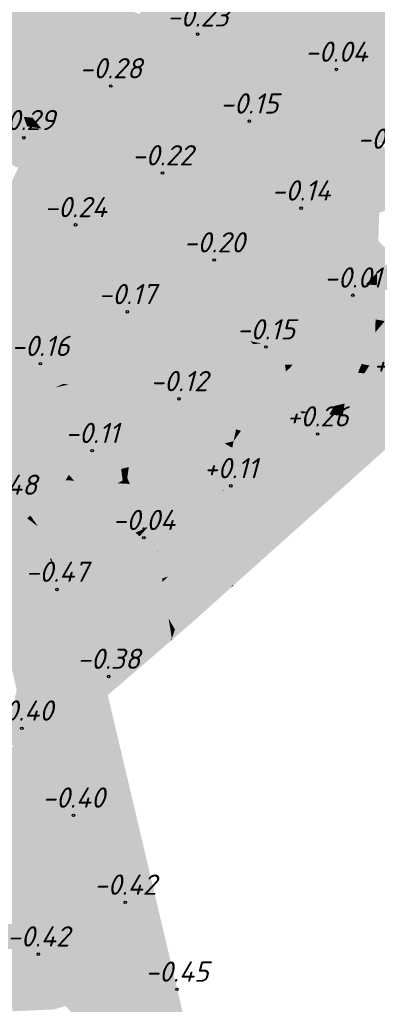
# Model space of a CAD drawing. Header units: metres. Extents: x 30306 to 66711, y 390887 to 402752.
# Tile 22 of 80: x 66219 to 66237, y 402567 to 402616. Entities that reach past the tile are written whole.
import ezdxf

# ---------------------------------------------------------------- set-up
doc = ezdxf.new("R2010")
doc.units = ezdxf.units.M
for name, color, linetype in [('GM-C3D-SURFACE-LABELS', 1, 'Continuous'), ('GM-C3D-SURFACE-TIN', 7, 'Continuous'), ('GM-C3D-SURFACE-TIN LABEL', 7, 'Continuous')]:
    doc.layers.add(name, color=color, linetype=linetype)
doc.styles.get("Standard").update_dxf_attribs({"font": 'isocpeur.ttf'})

msp = doc.modelspace()

# ---------------------------------------------------------------- linework, layer by layer
at = {"layer": 'GM-C3D-SURFACE-TIN', "color": 40, "linetype": 'Continuous', "lineweight": -3}
for points in [[(66225, 402615.83), (66233.315, 402610.043), (66230, 402623.655)], [(66230, 402623.655), (66233.315, 402610.043), (66235.994, 402610.588)], [(66230, 402623.655), (66235.994, 402610.588), (66235.57, 402620.027)], [(66219.278, 402610.753), (66219.97, 402617.66), (66217.205, 402616.637)], [(66219.715, 402610.71), (66219.97, 402617.66), (66219.278, 402610.753)], [(66220.537, 402610.629), (66219.97, 402617.66), (66219.715, 402610.71)], [(66225, 402615.83), (66219.97, 402617.66), (66220.537, 402610.629)], [(66219.278, 402610.753), (66217.205, 402616.637), (66216.614, 402611.016)], [(66225, 402615.83), (66220.537, 402610.629), (66228.092, 402609.883)], [(66225, 402615.83), (66228.092, 402609.883), (66233.315, 402610.043)], [(66219.278, 402610.753), (66216.614, 402611.016), (66217.573, 402610.581)], [(66219.442, 402610.287), (66219.278, 402610.753), (66217.573, 402610.581)], [(66219.442, 402610.287), (66219.715, 402610.71), (66219.278, 402610.753)], [(66219.675, 402609.625), (66219.442, 402610.287), (66217.573, 402610.581)], [(66219.675, 402609.625), (66217.573, 402610.581), (66217.987, 402608.709)], [(66219.698, 402610.247), (66219.715, 402610.71), (66219.442, 402610.287)], [(66219.675, 402609.625), (66219.698, 402610.247), (66219.442, 402610.287)], [(66219.675, 402609.625), (66220.149, 402610.176), (66219.698, 402610.247)], [(66220.149, 402610.176), (66219.715, 402610.71), (66219.698, 402610.247)], [(66220.149, 402610.176), (66220.537, 402610.629), (66219.715, 402610.71)], [(66220.149, 402610.176), (66223.011, 402609.727), (66220.537, 402610.629)], [(66220.537, 402610.629), (66223.011, 402609.727), (66228.092, 402609.883)], [(66233.315, 402610.043), (66236.726, 402609.496), (66235.994, 402610.588)], [(66219.675, 402609.625), (66223.011, 402609.727), (66220.149, 402610.176)], [(66223.011, 402609.727), (66232.84, 402608.184), (66228.092, 402609.883)], [(66228.092, 402609.883), (66233.147, 402609.383), (66233.315, 402610.043)], [(66228.092, 402609.883), (66232.84, 402608.184), (66233.147, 402609.383)], [(66233.967, 402609.302), (66233.315, 402610.043), (66233.147, 402609.383)], [(66233.315, 402610.043), (66236.764, 402609.472), (66236.726, 402609.496)], [(66233.967, 402609.302), (66236.764, 402609.472), (66233.315, 402610.043)], [(66219.675, 402609.625), (66217.987, 402608.709), (66219.179, 402608.59)], [(66219.675, 402609.625), (66219.179, 402608.59), (66220.996, 402608.408)], [(66219.675, 402609.625), (66220.996, 402608.408), (66223.011, 402609.727)], [(66220.996, 402608.408), (66232.602, 402607.248), (66223.011, 402609.727)], [(66223.011, 402609.727), (66232.602, 402607.248), (66232.84, 402608.184)], [(66233.967, 402609.302), (66233.147, 402609.383), (66232.84, 402608.184)], [(66235.291, 402607.799), (66233.967, 402609.302), (66232.84, 402608.184)], [(66233.967, 402609.302), (66237.563, 402608.947), (66236.764, 402609.472)], [(66235.291, 402607.799), (66239.842, 402607.085), (66233.967, 402609.302)], [(66233.967, 402609.302), (66239.842, 402607.085), (66240.203, 402607.213)], [(66233.967, 402609.302), (66240.203, 402607.213), (66237.563, 402608.947)], [(66219.179, 402608.59), (66217.987, 402608.709), (66219.009, 402608.237)], [(66220.996, 402608.408), (66219.179, 402608.59), (66219.009, 402608.237)], [(66220.996, 402608.408), (66219.009, 402608.237), (66221.655, 402607.801)], [(66220.996, 402608.408), (66232.295, 402606.048), (66232.602, 402607.248)], [(66220.996, 402608.408), (66221.655, 402607.801), (66232.295, 402606.048)], [(66221.655, 402607.801), (66219.009, 402608.237), (66218.186, 402606.521)], [(66235.291, 402607.799), (66232.84, 402608.184), (66232.602, 402607.248)], [(66221.655, 402607.801), (66218.186, 402606.521), (66223.646, 402605.966)], [(66221.655, 402607.801), (66232.057, 402605.112), (66232.295, 402606.048)], [(66221.655, 402607.801), (66223.646, 402605.966), (66232.057, 402605.112)], [(66236.083, 402606.899), (66235.291, 402607.799), (66232.602, 402607.248)], [(66235.291, 402607.799), (66238.611, 402606.647), (66239.842, 402607.085)], [(66236.083, 402606.899), (66238.611, 402606.647), (66235.291, 402607.799)], [(66236.083, 402606.899), (66232.602, 402607.248), (66232.295, 402606.048)], [(66236.255, 402605.395), (66236.083, 402606.899), (66232.295, 402606.048)], [(66236.856, 402606.022), (66238.611, 402606.647), (66236.083, 402606.899)], [(66236.856, 402606.022), (66236.083, 402606.899), (66236.255, 402605.395)], [(66223.646, 402605.966), (66218.186, 402606.521), (66218.079, 402606.299)], [(66224.503, 402605.177), (66218.079, 402606.299), (66217.196, 402604.459)], [(66223.646, 402605.966), (66218.079, 402606.299), (66224.503, 402605.177)], [(66223.646, 402605.966), (66224.503, 402605.177), (66232.057, 402605.112)], [(66235.635, 402604.749), (66232.295, 402606.048), (66232.057, 402605.112)], [(66236.255, 402605.395), (66232.295, 402606.048), (66235.635, 402604.749)], [(66236.856, 402606.022), (66236.255, 402605.395), (66236.831, 402605.3)], [(66236.255, 402605.395), (66235.635, 402604.749), (66236.808, 402604.63)], [(66236.255, 402605.395), (66236.808, 402604.63), (66236.831, 402605.3)], [(66224.503, 402605.177), (66217.196, 402604.459), (66226.306, 402603.516)], [(66224.503, 402605.177), (66231.75, 402603.912), (66232.057, 402605.112)], [(66224.503, 402605.177), (66226.306, 402603.516), (66231.75, 402603.912)], [(66234.391, 402603.451), (66232.057, 402605.112), (66231.75, 402603.912)], [(66235.635, 402604.749), (66232.057, 402605.112), (66234.391, 402603.451)], [(66226.306, 402603.516), (66217.196, 402604.459), (66217.17, 402604.403)], [(66235.635, 402604.749), (66234.391, 402603.451), (66236.733, 402603.042)], [(66235.635, 402604.749), (66236.744, 402603.053), (66236.754, 402603.064)], [(66235.635, 402604.749), (66236.754, 402603.064), (66236.808, 402604.63)], [(66235.635, 402604.749), (66236.733, 402603.042), (66236.744, 402603.053)], [(66236.808, 402604.63), (66236.754, 402603.064), (66237.984, 402603.489)], [(66226.306, 402603.516), (66217.17, 402604.403), (66227.427, 402602.483)], [(66227.427, 402602.483), (66217.17, 402604.403), (66218.055, 402602.212)], [(66226.306, 402603.516), (66231.512, 402602.978), (66231.75, 402603.912)], [(66226.306, 402603.516), (66227.427, 402602.483), (66231.512, 402602.978)], [(66233.718, 402602.749), (66231.75, 402603.912), (66231.512, 402602.978)], [(66233.718, 402602.749), (66234.391, 402603.451), (66231.75, 402603.912)], [(66233.718, 402602.749), (66236.323, 402602.615), (66234.391, 402603.451)], [(66234.391, 402603.451), (66236.323, 402602.615), (66236.733, 402603.042)], [(66227.427, 402602.483), (66231.205, 402601.776), (66231.512, 402602.978)], [(66232.545, 402601.526), (66231.512, 402602.978), (66231.205, 402601.776)], [(66232.545, 402601.526), (66233.718, 402602.749), (66231.512, 402602.978)], [(66227.427, 402602.483), (66218.055, 402602.212), (66228.979, 402601.054)], [(66227.427, 402602.483), (66228.979, 402601.054), (66231.205, 402601.776)], [(66232.545, 402601.526), (66235.378, 402601.628), (66233.718, 402602.749)], [(66233.718, 402602.749), (66236.206, 402602.492), (66236.323, 402602.615)], [(66233.718, 402602.749), (66235.378, 402601.628), (66236.206, 402602.492)], [(66228.979, 402601.054), (66218.055, 402602.212), (66230.47, 402599.68)], [(66230.47, 402599.68), (66218.055, 402602.212), (66218.718, 402601.241)], [(66228.979, 402601.054), (66230.967, 402600.843), (66231.205, 402601.776)], [(66231.805, 402600.754), (66231.205, 402601.776), (66230.967, 402600.843)], [(66232.545, 402601.526), (66231.205, 402601.776), (66231.805, 402600.754)], [(66232.545, 402601.526), (66231.805, 402600.754), (66234.288, 402600.491)], [(66232.545, 402601.526), (66234.863, 402601.092), (66235.378, 402601.628)], [(66232.545, 402601.526), (66234.649, 402600.868), (66234.863, 402601.092)], [(66232.545, 402601.526), (66234.288, 402600.491), (66234.649, 402600.868)], [(66217.185, 402598.885), (66219.641, 402599.89), (66218.718, 402601.241)], [(66230.632, 402599.531), (66218.718, 402601.241), (66228.058, 402598.969)], [(66230.47, 402599.68), (66218.718, 402601.241), (66230.632, 402599.531)], [(66228.058, 402598.969), (66218.718, 402601.241), (66219.641, 402599.89)], [(66228.979, 402601.054), (66230.47, 402599.68), (66230.967, 402600.843)], [(66230.47, 402599.68), (66230.66, 402599.641), (66230.967, 402600.843)], [(66230.725, 402599.628), (66230.967, 402600.843), (66230.66, 402599.641)], [(66231.805, 402600.754), (66230.967, 402600.843), (66230.725, 402599.628)], [(66231.805, 402600.754), (66230.725, 402599.628), (66231.02, 402599.568)], [(66231.805, 402600.754), (66231.02, 402599.568), (66233.642, 402599.818)], [(66231.805, 402600.754), (66233.642, 402599.818), (66234.229, 402600.43)], [(66231.805, 402600.754), (66234.229, 402600.43), (66234.288, 402600.491)], [(66217.91, 402597.382), (66219.641, 402599.89), (66217.185, 402598.885)], [(66217.91, 402597.382), (66220.839, 402597.393), (66219.641, 402599.89)], [(66228.058, 402598.969), (66219.641, 402599.89), (66225.828, 402598.482)], [(66225.828, 402598.482), (66219.641, 402599.89), (66221.498, 402597.537)], [(66221.498, 402597.537), (66219.641, 402599.89), (66221.226, 402597.568)], [(66220.839, 402597.393), (66221.226, 402597.568), (66219.641, 402599.89)], [(66230.47, 402599.68), (66230.632, 402599.531), (66230.66, 402599.641)], [(66230.632, 402599.531), (66230.725, 402599.628), (66230.66, 402599.641)], [(66230.632, 402599.531), (66231.02, 402599.568), (66230.725, 402599.628)], [(66230.632, 402599.531), (66232.193, 402598.516), (66231.02, 402599.568)], [(66231.02, 402599.568), (66233.087, 402599.146), (66233.642, 402599.818)], [(66231.02, 402599.568), (66232.193, 402598.516), (66232.571, 402598.52)], [(66231.02, 402599.568), (66232.571, 402598.52), (66233.087, 402599.146)], [(66230.632, 402599.531), (66228.058, 402598.969), (66229.661, 402598.793)], [(66230.632, 402599.531), (66229.661, 402598.793), (66230.464, 402598.706)], [(66230.632, 402599.531), (66230.464, 402598.706), (66231.273, 402598.617)], [(66230.632, 402599.531), (66231.273, 402598.617), (66232.193, 402598.516)], [(66228.058, 402598.969), (66225.828, 402598.482), (66228.463, 402597.883)], [(66228.058, 402598.969), (66228.463, 402597.883), (66229.661, 402598.793)], [(66229.661, 402598.793), (66228.463, 402597.883), (66230.214, 402597.484)], [(66229.661, 402598.793), (66230.214, 402597.484), (66230.464, 402598.706)], [(66230.464, 402598.706), (66230.214, 402597.484), (66231.273, 402598.617)], [(66230.214, 402597.484), (66231.833, 402597.817), (66231.273, 402598.617)], [(66231.273, 402598.617), (66231.833, 402597.817), (66232.242, 402598.184)], [(66231.273, 402598.617), (66232.242, 402598.184), (66232.193, 402598.516)], [(66225.828, 402598.482), (66221.498, 402597.537), (66227.155, 402596.89)], [(66225.828, 402598.482), (66227.155, 402596.89), (66228.463, 402597.883)], [(66232.193, 402598.516), (66232.536, 402598.479), (66232.571, 402598.52)], [(66232.193, 402598.516), (66232.437, 402598.358), (66232.536, 402598.479)], [(66232.193, 402598.516), (66232.411, 402598.335), (66232.437, 402598.358)], [(66232.193, 402598.516), (66232.242, 402598.184), (66232.411, 402598.335)], [(66228.463, 402597.883), (66227.155, 402596.89), (66230.026, 402596.561)], [(66228.463, 402597.883), (66230.026, 402596.561), (66230.214, 402597.484)], [(66230.214, 402597.484), (66231.405, 402597.213), (66231.833, 402597.817)], [(66218.184, 402596.814), (66220.839, 402597.393), (66217.91, 402597.382)], [(66218.184, 402596.814), (66218.577, 402596.373), (66220.839, 402597.393)], [(66218.577, 402596.373), (66219.668, 402595.148), (66220.839, 402597.393)], [(66219.668, 402595.148), (66221.159, 402597.463), (66220.839, 402597.393)], [(66219.668, 402595.148), (66222.812, 402595.246), (66221.159, 402597.463)], [(66220.839, 402597.393), (66221.159, 402597.463), (66221.226, 402597.568)], [(66221.159, 402597.463), (66221.28, 402597.489), (66221.226, 402597.568)], [(66221.159, 402597.463), (66222.812, 402595.246), (66221.28, 402597.489)], [(66221.498, 402597.537), (66221.226, 402597.568), (66221.414, 402597.519)], [(66221.414, 402597.519), (66221.226, 402597.568), (66221.28, 402597.489)], [(66221.414, 402597.519), (66221.28, 402597.489), (66222.812, 402595.246)], [(66221.498, 402597.537), (66221.414, 402597.519), (66226.294, 402596.235)], [(66221.414, 402597.519), (66222.812, 402595.246), (66226.294, 402596.235)], [(66221.498, 402597.537), (66226.294, 402596.235), (66227.155, 402596.89)], [(66230.214, 402597.484), (66230.026, 402596.561), (66231.074, 402596.746)], [(66230.214, 402597.484), (66231.074, 402596.746), (66231.405, 402597.213)], [(66227.155, 402596.89), (66226.294, 402596.235), (66229.773, 402595.32)], [(66227.155, 402596.89), (66229.773, 402595.32), (66230.026, 402596.561)], [(66230.026, 402596.561), (66230.875, 402596.464), (66231.074, 402596.746)], [(66216.974, 402595.649), (66219.668, 402595.148), (66218.577, 402596.373)], [(66226.294, 402596.235), (66222.812, 402595.246), (66224.69, 402595.017)], [(66226.294, 402596.235), (66224.69, 402595.017), (66228.759, 402594.52)], [(66226.294, 402596.235), (66228.759, 402594.52), (66229.205, 402594.63)], [(66226.294, 402596.235), (66229.205, 402594.63), (66229.654, 402594.74)], [(66226.294, 402596.235), (66229.654, 402594.74), (66229.773, 402595.32)], [(66230.026, 402596.561), (66229.773, 402595.32), (66230.019, 402595.255)], [(66230.026, 402596.561), (66230.019, 402595.255), (66230.554, 402596.011)], [(66230.026, 402596.561), (66230.554, 402596.011), (66230.875, 402596.464)], [(66216.974, 402595.649), (66217.035, 402595.432), (66219.668, 402595.148)], [(66217.32, 402594.423), (66219.668, 402595.148), (66217.035, 402595.432)], [(66219.668, 402595.148), (66220.57, 402594.135), (66222.812, 402595.246)], [(66220.57, 402594.135), (66221.51, 402593.08), (66222.812, 402595.246)], [(66221.51, 402593.08), (66223.556, 402594.156), (66222.812, 402595.246)], [(66222.812, 402595.246), (66223.556, 402594.156), (66224.69, 402595.017)], [(66229.773, 402595.32), (66229.654, 402594.74), (66229.958, 402595.169)], [(66229.773, 402595.32), (66229.958, 402595.169), (66230.019, 402595.255)], [(66217.32, 402594.423), (66218.288, 402593.005), (66219.668, 402595.148)], [(66218.288, 402593.005), (66220.57, 402594.135), (66219.668, 402595.148)], [(66224.69, 402595.017), (66223.556, 402594.156), (66224.094, 402593.369)], [(66224.69, 402595.017), (66224.094, 402593.369), (66224.473, 402593.462)], [(66224.69, 402595.017), (66224.473, 402593.462), (66227.046, 402594.097)], [(66224.69, 402595.017), (66227.046, 402594.097), (66228.759, 402594.52)], [(66218.288, 402593.005), (66218.346, 402592.919), (66220.57, 402594.135)], [(66218.346, 402592.919), (66221.347, 402592.809), (66220.57, 402594.135)], [(66220.57, 402594.135), (66221.347, 402592.809), (66221.51, 402593.08)], [(66221.51, 402593.08), (66221.764, 402592.794), (66223.556, 402594.156)], [(66221.764, 402592.794), (66223.917, 402592.664), (66223.556, 402594.156)], [(66223.556, 402594.156), (66223.917, 402592.664), (66224.169, 402592.8)], [(66223.556, 402594.156), (66224.169, 402592.8), (66224.094, 402593.369)], [(66219.448, 402590.935), (66218.174, 402592.926), (66215.144, 402590.81)], [(66219.448, 402590.935), (66218.336, 402592.92), (66218.174, 402592.926)], [(66219.448, 402590.935), (66218.346, 402592.919), (66218.336, 402592.92)], [(66218.346, 402592.919), (66220.941, 402592.134), (66221.347, 402592.809)], [(66219.612, 402591.066), (66220.941, 402592.134), (66218.346, 402592.919)], [(66219.448, 402590.935), (66219.612, 402591.066), (66218.346, 402592.919)], [(66220.941, 402592.134), (66221.764, 402592.794), (66221.347, 402592.809)], [(66220.941, 402592.134), (66222.698, 402592.004), (66221.764, 402592.794)], [(66221.347, 402592.809), (66221.764, 402592.794), (66221.51, 402593.08)], [(66221.764, 402592.794), (66222.698, 402592.004), (66223.917, 402592.664)], [(66223.917, 402592.664), (66224.161, 402592.649), (66224.169, 402592.8)], [(66222.698, 402592.004), (66224.474, 402590.5), (66223.917, 402592.664)], [(66224.474, 402590.5), (66224.161, 402592.649), (66223.917, 402592.664)], [(66224.474, 402590.5), (66224.507, 402591.983), (66224.161, 402592.649)], [(66219.977, 402590.531), (66220.941, 402592.134), (66219.612, 402591.066)], [(66219.977, 402590.531), (66222.698, 402592.004), (66220.941, 402592.134)], [(66219.977, 402590.531), (66224.474, 402590.5), (66222.698, 402592.004)], [(66224.474, 402590.5), (66225.28, 402590.494), (66224.507, 402591.983)], [(66216.632, 402588.674), (66219.448, 402590.935), (66215.144, 402590.81)], [(66220.564, 402588.943), (66219.448, 402590.935), (66216.632, 402588.674)], [(66219.977, 402590.531), (66219.612, 402591.066), (66219.448, 402590.935)], [(66220.564, 402588.943), (66219.977, 402590.531), (66219.448, 402590.935)], [(66219.977, 402590.531), (66222.193, 402589.055), (66224.474, 402590.5)], [(66219.977, 402590.531), (66220.634, 402588.948), (66222.193, 402589.055)], [(66219.977, 402590.531), (66220.564, 402588.943), (66220.634, 402588.948)], [(66222.193, 402589.055), (66224.802, 402590.222), (66224.474, 402590.5)], [(66224.474, 402590.5), (66224.802, 402590.222), (66225.304, 402590.448)], [(66224.474, 402590.5), (66225.304, 402590.448), (66225.28, 402590.494)], [(66224.802, 402590.222), (66225.327, 402590.404), (66225.304, 402590.448)], [(66224.802, 402590.222), (66225.007, 402590.048), (66225.327, 402590.404)], [(66225.007, 402590.048), (66225.888, 402589.323), (66225.327, 402590.404)], [(66222.193, 402589.055), (66224.242, 402589.195), (66224.802, 402590.222)], [(66224.242, 402589.195), (66225.007, 402590.048), (66224.802, 402590.222)], [(66224.242, 402589.195), (66225.883, 402589.307), (66225.007, 402590.048)], [(66225.007, 402590.048), (66225.883, 402589.307), (66225.892, 402589.316)], [(66225.007, 402590.048), (66225.892, 402589.316), (66225.888, 402589.323)], [(66220.564, 402588.943), (66216.632, 402588.674), (66217.351, 402586.895)], [(66220.564, 402588.943), (66217.351, 402586.895), (66220.841, 402588.449)], [(66220.564, 402588.943), (66220.841, 402588.449), (66220.634, 402588.948)], [(66220.634, 402588.948), (66220.841, 402588.449), (66222.193, 402589.055)], [(66220.841, 402588.449), (66221.705, 402586.368), (66222.193, 402589.055)], [(66221.705, 402586.368), (66222.441, 402586.632), (66224.242, 402589.195)], [(66221.705, 402586.368), (66224.242, 402589.195), (66222.193, 402589.055)], [(66222.441, 402586.632), (66225.71, 402587.809), (66225.883, 402589.307)], [(66222.441, 402586.632), (66225.883, 402589.307), (66224.242, 402589.195)], [(66225.71, 402587.809), (66225.9, 402589.267), (66225.883, 402589.307)], [(66225.71, 402587.809), (66226.116, 402587.955), (66225.9, 402589.267)], [(66225.883, 402589.307), (66225.9, 402589.267), (66225.892, 402589.316)], [(66220.841, 402588.449), (66217.351, 402586.895), (66217.507, 402586.51)], [(66220.841, 402588.449), (66217.507, 402586.51), (66221.705, 402586.368)], [(66225.654, 402587.315), (66226.142, 402587.795), (66226.116, 402587.955)], [(66225.654, 402587.315), (66226.116, 402587.955), (66225.71, 402587.809)], [(66222.441, 402586.632), (66225.654, 402587.315), (66225.71, 402587.809)], [(66225.654, 402587.315), (66226.285, 402586.924), (66226.142, 402587.795)], [(66222.569, 402584.286), (66225.654, 402587.315), (66222.441, 402586.632)], [(66222.569, 402584.286), (66225.395, 402585.07), (66225.654, 402587.315)], [(66225.395, 402585.07), (66226.441, 402585.978), (66225.654, 402587.315)], [(66225.654, 402587.315), (66226.441, 402585.978), (66226.285, 402586.924)], [(66217.507, 402586.51), (66218.233, 402584.715), (66221.705, 402586.368)], [(66221.705, 402586.368), (66221.802, 402586.135), (66222.441, 402586.632)], [(66221.802, 402586.135), (66222.569, 402584.286), (66222.441, 402586.632)], [(66221.705, 402586.368), (66218.233, 402584.715), (66218.393, 402584.319)], [(66221.705, 402586.368), (66218.393, 402584.319), (66221.802, 402586.135)], [(66221.802, 402586.135), (66218.393, 402584.319), (66218.649, 402583.685)], [(66221.802, 402586.135), (66218.649, 402583.685), (66219.875, 402582.917)], [(66221.802, 402586.135), (66219.875, 402582.917), (66222.569, 402584.286)], [(66225.395, 402585.07), (66226.538, 402585.386), (66226.441, 402585.978)], [(66222.569, 402584.286), (66225.245, 402583.76), (66225.395, 402585.07)], [(66225.245, 402583.76), (66226.56, 402584.89), (66225.395, 402585.07)], [(66225.395, 402585.07), (66226.601, 402585.007), (66226.538, 402585.386)], [(66225.395, 402585.07), (66226.56, 402584.89), (66226.601, 402585.007)], [(66226.56, 402584.89), (66226.613, 402584.935), (66226.601, 402585.007)], [(66222.569, 402584.286), (66219.875, 402582.917), (66221.963, 402581.609)], [(66222.569, 402584.286), (66221.963, 402581.609), (66223.433, 402582.205)], [(66222.569, 402584.286), (66223.433, 402582.205), (66225.245, 402583.76)], [(66219.875, 402582.917), (66218.649, 402583.685), (66218.931, 402582.437)], [(66219.875, 402582.917), (66218.931, 402582.437), (66219.357, 402580.551)], [(66219.875, 402582.917), (66219.357, 402580.551), (66221.963, 402581.609)], [(66218.376, 402580.153), (66219.357, 402580.551), (66218.931, 402582.437)], [(66223.433, 402582.205), (66221.963, 402581.609), (66222.135, 402581.501)], [(66223.433, 402582.205), (66222.135, 402581.501), (66223.854, 402580.424)], [(66219.469, 402580.055), (66221.963, 402581.609), (66219.357, 402580.551)], [(66219.469, 402580.055), (66222.135, 402581.501), (66221.963, 402581.609)], [(66219.836, 402578.428), (66222.135, 402581.501), (66219.469, 402580.055)], [(66219.836, 402578.428), (66224.043, 402579.622), (66222.135, 402581.501)], [(66222.135, 402581.501), (66224.043, 402579.622), (66223.854, 402580.424)], [(66218.777, 402579.679), (66219.357, 402580.551), (66218.376, 402580.153)], [(66218.777, 402579.679), (66219.469, 402580.055), (66219.357, 402580.551)], [(66215.328, 402577.809), (66219.836, 402578.428), (66218.777, 402579.679)], [(66218.777, 402579.679), (66219.836, 402578.428), (66219.469, 402580.055)], [(66224.086, 402579.443), (66224.043, 402579.622), (66219.836, 402578.428)], [(66219.898, 402577.723), (66224.086, 402579.443), (66219.836, 402578.428)], [(66219.898, 402577.723), (66224.204, 402578.944), (66224.086, 402579.443)], [(66224.204, 402578.944), (66219.898, 402577.723), (66222.234, 402575.964)], [(66224.204, 402578.944), (66222.234, 402575.964), (66224.317, 402578.466)], [(66215.143, 402576.716), (66219.836, 402578.428), (66215.328, 402577.809)], [(66215.143, 402576.716), (66215.989, 402576.117), (66219.836, 402578.428)], [(66215.989, 402576.117), (66219.898, 402577.723), (66219.836, 402578.428)], [(66222.234, 402575.964), (66223.58, 402576.35), (66224.317, 402578.466)], [(66224.739, 402576.682), (66224.317, 402578.466), (66223.58, 402576.35)], [(66215.989, 402576.117), (66217.94, 402574.735), (66219.898, 402577.723)], [(66217.94, 402574.735), (66220.107, 402575.355), (66219.898, 402577.723)], [(66220.107, 402575.355), (66222.234, 402575.964), (66219.898, 402577.723)], [(66223.58, 402576.35), (66222.234, 402575.964), (66223.519, 402576.174)], [(66225.392, 402573.92), (66224.739, 402576.682), (66223.519, 402576.174)], [(66224.739, 402576.682), (66223.58, 402576.35), (66223.519, 402576.174)], [(66220.107, 402575.355), (66221.937, 402575.515), (66222.234, 402575.964)], [(66223.519, 402576.174), (66222.234, 402575.964), (66221.937, 402575.515)], [(66223.519, 402576.174), (66221.937, 402575.515), (66222.439, 402573.073)], [(66225.392, 402573.92), (66223.519, 402576.174), (66222.439, 402573.073)], [(66217.94, 402574.735), (66218.725, 402574.178), (66220.107, 402575.355)], [(66218.725, 402574.178), (66220.158, 402574.775), (66220.107, 402575.355)], [(66220.158, 402574.775), (66221.937, 402575.515), (66220.107, 402575.355)], [(66220.158, 402574.775), (66220.31, 402573.055), (66221.937, 402575.515)], [(66220.31, 402573.055), (66222.439, 402573.073), (66221.937, 402575.515)], [(66218.725, 402574.178), (66220.31, 402573.055), (66220.158, 402574.775)], [(66217.368, 402571.799), (66220.31, 402573.055), (66218.725, 402574.178)], [(66225.392, 402573.92), (66222.439, 402573.073), (66222.276, 402572.605)], [(66226.044, 402571.159), (66225.392, 402573.92), (66222.276, 402572.605)], [(66217.368, 402571.799), (66217.483, 402571.65), (66220.31, 402573.055)], [(66217.483, 402571.65), (66220.337, 402572.469), (66220.31, 402573.055)], [(66220.337, 402572.469), (66222.439, 402573.073), (66220.31, 402573.055)], [(66220.337, 402572.469), (66222.276, 402572.605), (66222.439, 402573.073)], [(66217.483, 402571.65), (66218.106, 402570.843), (66220.337, 402572.469)], [(66218.106, 402570.843), (66220.368, 402571.798), (66220.337, 402572.469)], [(66220.368, 402571.798), (66222.276, 402572.605), (66220.337, 402572.469)], [(66220.368, 402571.798), (66221.297, 402569.793), (66222.276, 402572.605)], [(66226.044, 402571.159), (66222.276, 402572.605), (66221.297, 402569.793)], [(66218.106, 402570.843), (66219.349, 402569.232), (66220.368, 402571.798)], [(66219.349, 402569.232), (66220.471, 402569.555), (66220.368, 402571.798)], [(66220.471, 402569.555), (66221.297, 402569.793), (66220.368, 402571.798)], [(66226.044, 402571.159), (66221.297, 402569.793), (66221.023, 402569.006)], [(66226.697, 402568.398), (66226.044, 402571.159), (66221.023, 402569.006)], [(66218.136, 402568.883), (66219.349, 402569.232), (66218.106, 402570.843)], [(66219.349, 402569.232), (66219.897, 402568.523), (66220.471, 402569.555)], [(66219.897, 402568.523), (66220.506, 402568.784), (66220.471, 402569.555)], [(66220.471, 402569.555), (66221.023, 402569.006), (66221.297, 402569.793)], [(66220.471, 402569.555), (66220.506, 402568.784), (66221.023, 402569.006)], [(66218.399, 402567.88), (66219.349, 402569.232), (66218.136, 402568.883)], [(66218.399, 402567.88), (66219.897, 402568.523), (66219.349, 402569.232)], [(66220.506, 402568.784), (66220.557, 402567.667), (66221.023, 402569.006)], [(66221.342, 402566.852), (66221.023, 402569.006), (66220.557, 402567.667)], [(66226.697, 402568.398), (66221.023, 402569.006), (66221.342, 402566.852)], [(66218.399, 402567.88), (66220.557, 402567.667), (66219.897, 402568.523)], [(66219.897, 402568.523), (66220.557, 402567.667), (66220.506, 402568.784)], [(66226.697, 402568.398), (66221.342, 402566.852), (66221.876, 402566.296)], [(66226.697, 402568.398), (66221.876, 402566.296), (66223.566, 402564.541)], [(66227.35, 402565.636), (66226.697, 402568.398), (66223.566, 402564.541)], [(66218.737, 402566.596), (66220.557, 402567.667), (66218.399, 402567.88)], [(66218.737, 402566.596), (66220.759, 402566.684), (66220.557, 402567.667)], [(66220.759, 402566.684), (66221.342, 402566.852), (66220.557, 402567.667)]]:
    msp.add_solid(points, dxfattribs=at)
at = {"layer": 'GM-C3D-SURFACE-TIN', "color": 23, "linetype": 'Continuous', "lineweight": -3}
for points in [[(66238.081, 402620.942), (66235.57, 402620.027), (66246.709, 402612.771)], [(66235.994, 402610.588), (66246.709, 402612.771), (66235.57, 402620.027)], [(66236.726, 402609.496), (66246.709, 402612.771), (66235.994, 402610.588)], [(66236.726, 402609.496), (66243.55, 402608.404), (66246.709, 402612.771)], [(66236.764, 402609.472), (66243.55, 402608.404), (66236.726, 402609.496)], [(66236.754, 402603.064), (66238.82, 402602.678), (66237.984, 402603.489)], [(66236.733, 402603.042), (66236.323, 402602.615), (66236.733, 402602.437)], [(66236.733, 402603.042), (66236.753, 402603.039), (66236.744, 402603.053)], [(66236.733, 402603.042), (66236.733, 402602.437), (66236.753, 402603.039)], [(66236.753, 402603.039), (66236.733, 402602.437), (66238.467, 402602.258)], [(66236.754, 402603.064), (66236.744, 402603.053), (66236.753, 402603.039)], [(66236.754, 402603.064), (66236.753, 402603.039), (66238.82, 402602.678)], [(66236.753, 402603.039), (66238.467, 402602.258), (66238.82, 402602.678)], [(66236.206, 402602.492), (66235.378, 402601.628), (66236.675, 402600.753)], [(66236.323, 402602.615), (66236.206, 402602.492), (66236.733, 402602.437)], [(66236.206, 402602.492), (66236.675, 402600.753), (66236.733, 402602.437)], [(66236.733, 402602.437), (66236.675, 402600.753), (66237.127, 402600.668)], [(66236.733, 402602.437), (66237.127, 402600.668), (66238.467, 402602.258)], [(66235.378, 402601.628), (66234.863, 402601.092), (66236.675, 402600.753)], [(66234.863, 402601.092), (66234.649, 402600.868), (66236.657, 402600.24)], [(66234.863, 402601.092), (66236.657, 402600.24), (66236.675, 402600.753)], [(66234.288, 402600.491), (66236.657, 402600.24), (66234.649, 402600.868)], [(66236.675, 402600.753), (66236.657, 402600.24), (66236.757, 402600.23)], [(66236.675, 402600.753), (66236.757, 402600.23), (66237.127, 402600.668)], [(66237.466, 402600.154), (66237.127, 402600.668), (66236.757, 402600.23)], [(66233.642, 402599.818), (66236.653, 402600.106), (66234.229, 402600.43)], [(66233.642, 402599.818), (66235.985, 402598.555), (66236.653, 402600.106)], [(66234.288, 402600.491), (66234.229, 402600.43), (66236.653, 402600.106)], [(66234.288, 402600.491), (66236.653, 402600.106), (66236.657, 402600.24)], [(66236.653, 402600.106), (66235.985, 402598.555), (66236.37, 402598.477)], [(66238.652, 402598.011), (66237.466, 402600.154), (66236.37, 402598.477)], [(66237.466, 402600.154), (66236.653, 402600.106), (66236.37, 402598.477)], [(66236.657, 402600.24), (66236.653, 402600.106), (66236.757, 402600.23)], [(66237.466, 402600.154), (66236.757, 402600.23), (66236.653, 402600.106)], [(66233.642, 402599.818), (66233.087, 402599.146), (66235.985, 402598.555)], [(66232.571, 402598.52), (66235.985, 402598.555), (66233.087, 402599.146)], [(66232.242, 402598.184), (66231.833, 402597.817), (66232.418, 402596.983)], [(66232.242, 402598.184), (66234.632, 402596.479), (66232.411, 402598.335)], [(66232.242, 402598.184), (66232.418, 402596.983), (66234.632, 402596.479)], [(66232.411, 402598.335), (66235.144, 402596.599), (66232.437, 402598.358)], [(66232.411, 402598.335), (66234.632, 402596.479), (66235.144, 402596.599)], [(66232.536, 402598.479), (66232.437, 402598.358), (66235.144, 402596.599)], [(66232.571, 402598.52), (66232.536, 402598.479), (66235.799, 402598.122)], [(66232.536, 402598.479), (66235.144, 402596.599), (66235.799, 402598.122)], [(66232.571, 402598.52), (66235.799, 402598.122), (66235.985, 402598.555)], [(66236.116, 402598.087), (66235.799, 402598.122), (66235.144, 402596.599)], [(66236.116, 402598.087), (66235.985, 402598.555), (66235.799, 402598.122)], [(66236.37, 402598.477), (66235.985, 402598.555), (66236.116, 402598.087)], [(66238.605, 402597.814), (66236.37, 402598.477), (66236.116, 402598.087)], [(66238.605, 402597.814), (66238.652, 402598.011), (66236.37, 402598.477)], [(66231.833, 402597.817), (66231.405, 402597.213), (66232.418, 402596.983)], [(66238.1, 402595.69), (66236.116, 402598.087), (66235.144, 402596.599)], [(66238.605, 402597.814), (66236.116, 402598.087), (66238.1, 402595.69)], [(66231.074, 402596.746), (66232.418, 402596.983), (66231.405, 402597.213)], [(66231.074, 402596.746), (66230.875, 402596.464), (66232.947, 402596.227)], [(66231.074, 402596.746), (66232.947, 402596.227), (66232.418, 402596.983)], [(66232.418, 402596.983), (66232.947, 402596.227), (66233.359, 402596.18)], [(66232.418, 402596.983), (66233.359, 402596.18), (66234.632, 402596.479)], [(66230.554, 402596.011), (66232.947, 402596.227), (66230.875, 402596.464)], [(66230.554, 402596.011), (66231.704, 402594.812), (66232.947, 402596.227)], [(66231.704, 402594.812), (66233.034, 402596.104), (66232.947, 402596.227)], [(66232.382, 402594.634), (66234.389, 402596.062), (66233.359, 402596.18)], [(66233.034, 402596.104), (66232.382, 402594.634), (66233.359, 402596.18)], [(66232.947, 402596.227), (66233.034, 402596.104), (66233.359, 402596.18)], [(66233.359, 402596.18), (66234.389, 402596.062), (66234.632, 402596.479)], [(66234.389, 402596.062), (66234.892, 402596.42), (66234.632, 402596.479)], [(66234.389, 402596.062), (66234.784, 402596.017), (66234.892, 402596.42)], [(66234.632, 402596.479), (66234.892, 402596.42), (66235.144, 402596.599)], [(66234.892, 402596.42), (66234.784, 402596.017), (66235.016, 402596.392)], [(66234.784, 402596.017), (66235.049, 402595.987), (66235.016, 402596.392)], [(66234.892, 402596.42), (66235.016, 402596.392), (66235.144, 402596.599)], [(66235.016, 402596.392), (66235.108, 402596.37), (66235.144, 402596.599)], [(66235.049, 402595.987), (66235.108, 402596.37), (66235.016, 402596.392)], [(66238.088, 402595.639), (66235.108, 402596.37), (66235.049, 402595.987)], [(66238.1, 402595.69), (66235.144, 402596.599), (66235.108, 402596.37)], [(66238.088, 402595.639), (66238.1, 402595.69), (66235.108, 402596.37)], [(66230.019, 402595.255), (66231.704, 402594.812), (66230.554, 402596.011)], [(66231.704, 402594.812), (66232.382, 402594.634), (66233.034, 402596.104)], [(66232.382, 402594.634), (66233.714, 402594.283), (66234.389, 402596.062)], [(66233.714, 402594.283), (66234.784, 402596.017), (66234.389, 402596.062)], [(66233.714, 402594.283), (66234.745, 402594.012), (66234.784, 402596.017)], [(66234.745, 402594.012), (66235.049, 402595.987), (66234.784, 402596.017)], [(66236.333, 402593.594), (66235.049, 402595.987), (66234.745, 402594.012)], [(66238.088, 402595.639), (66235.049, 402595.987), (66237.944, 402595.034)], [(66237.944, 402595.034), (66235.049, 402595.987), (66236.333, 402593.594)], [(66229.958, 402595.169), (66231.704, 402594.812), (66230.019, 402595.255)], [(66229.654, 402594.74), (66229.205, 402594.63), (66229.588, 402594.418)], [(66229.654, 402594.74), (66229.588, 402594.418), (66231.108, 402594.233)], [(66229.654, 402594.74), (66231.108, 402594.233), (66229.958, 402595.169)], [(66229.958, 402595.169), (66231.108, 402594.233), (66231.704, 402594.812)], [(66231.108, 402594.233), (66231.714, 402594.159), (66231.704, 402594.812)], [(66231.704, 402594.812), (66231.714, 402594.159), (66232.382, 402594.634)], [(66228.759, 402594.52), (66227.046, 402594.097), (66229.34, 402593.202)], [(66228.759, 402594.52), (66229.588, 402594.418), (66229.205, 402594.63)], [(66228.759, 402594.52), (66229.34, 402593.202), (66229.588, 402594.418)], [(66229.588, 402594.418), (66229.34, 402593.202), (66230.09, 402593.244)], [(66229.588, 402594.418), (66230.09, 402593.244), (66231.108, 402594.233)], [(66230.09, 402593.244), (66230.457, 402593.264), (66231.108, 402594.233)], [(66230.457, 402593.264), (66231.714, 402594.159), (66231.108, 402594.233)], [(66231.714, 402594.159), (66233.502, 402593.94), (66232.382, 402594.634)], [(66232.382, 402594.634), (66233.502, 402593.94), (66233.714, 402594.283)], [(66233.502, 402593.94), (66234.711, 402593.793), (66233.714, 402594.283)], [(66233.714, 402594.283), (66234.711, 402593.793), (66234.745, 402594.012)], [(66224.473, 402593.462), (66229.34, 402593.202), (66227.046, 402594.097)], [(66230.457, 402593.264), (66233.179, 402593.417), (66231.714, 402594.159)], [(66231.714, 402594.159), (66233.179, 402593.417), (66233.502, 402593.94)], [(66233.179, 402593.417), (66234.666, 402593.501), (66233.502, 402593.94)], [(66233.502, 402593.94), (66234.666, 402593.501), (66234.711, 402593.793)], [(66236.333, 402593.594), (66234.711, 402593.793), (66234.666, 402593.501)], [(66236.333, 402593.594), (66234.745, 402594.012), (66234.711, 402593.793)], [(66224.094, 402593.369), (66224.398, 402592.924), (66224.473, 402593.462)], [(66224.169, 402592.8), (66224.398, 402592.924), (66224.094, 402593.369)], [(66224.473, 402593.462), (66224.398, 402592.924), (66229.34, 402593.202)], [(66229.142, 402592.279), (66232.218, 402591.86), (66230.457, 402593.264)], [(66229.165, 402592.345), (66229.142, 402592.279), (66230.457, 402593.264)], [(66229.165, 402592.345), (66230.457, 402593.264), (66230.09, 402593.244)], [(66229.34, 402593.202), (66229.165, 402592.345), (66230.09, 402593.244)], [(66230.457, 402593.264), (66232.218, 402591.86), (66233.179, 402593.417)], [(66232.218, 402591.86), (66234.106, 402591.604), (66233.179, 402593.417)], [(66233.179, 402593.417), (66234.416, 402591.881), (66234.666, 402593.501)], [(66234.106, 402591.604), (66234.416, 402591.881), (66233.179, 402593.417)], [(66236.333, 402593.594), (66234.666, 402593.501), (66234.416, 402591.881)], [(66224.169, 402592.8), (66224.161, 402592.649), (66224.521, 402592.627)], [(66224.169, 402592.8), (66224.521, 402592.627), (66224.398, 402592.924)], [(66224.398, 402592.924), (66228.242, 402592.401), (66229.34, 402593.202)], [(66224.398, 402592.924), (66225.156, 402592.588), (66228.242, 402592.401)], [(66224.398, 402592.924), (66224.521, 402592.627), (66225.156, 402592.588)], [(66229.34, 402593.202), (66228.242, 402592.401), (66229.165, 402592.345)], [(66224.161, 402592.649), (66224.507, 402591.983), (66224.521, 402592.627)], [(66225.28, 402590.494), (66224.521, 402592.627), (66224.507, 402591.983)], [(66225.28, 402590.494), (66225.406, 402590.493), (66224.521, 402592.627)], [(66225.406, 402590.493), (66225.156, 402592.588), (66224.521, 402592.627)], [(66225.156, 402592.588), (66228.046, 402591.309), (66228.242, 402592.401)], [(66226.939, 402590.285), (66228.046, 402591.309), (66225.156, 402592.588)], [(66225.406, 402590.493), (66226.939, 402590.285), (66225.156, 402592.588)], [(66228.046, 402591.309), (66229.1, 402592.285), (66228.242, 402592.401)], [(66228.046, 402591.309), (66228.702, 402591.019), (66229.1, 402592.285)], [(66228.242, 402592.401), (66229.1, 402592.285), (66229.165, 402592.345)], [(66229.1, 402592.285), (66228.702, 402591.019), (66229.142, 402592.279)], [(66229.142, 402592.279), (66228.702, 402591.019), (66231.055, 402589.977)], [(66229.1, 402592.285), (66229.142, 402592.279), (66229.165, 402592.345)], [(66229.142, 402592.279), (66231.055, 402589.977), (66232.218, 402591.86)], [(66231.055, 402589.977), (66231.879, 402589.613), (66232.218, 402591.86)], [(66231.879, 402589.613), (66234.106, 402591.604), (66232.218, 402591.86)], [(66226.939, 402590.285), (66228.377, 402590.089), (66228.046, 402591.309)], [(66228.046, 402591.309), (66228.377, 402590.089), (66228.702, 402591.019)], [(66228.377, 402590.089), (66230.912, 402589.745), (66228.702, 402591.019)], [(66228.702, 402591.019), (66230.912, 402589.745), (66231.055, 402589.977)], [(66225.304, 402590.448), (66225.406, 402590.493), (66225.28, 402590.494)], [(66225.327, 402590.404), (66225.406, 402590.493), (66225.304, 402590.448)], [(66225.888, 402589.323), (66225.406, 402590.493), (66225.327, 402590.404)], [(66225.406, 402590.493), (66226.422, 402589.806), (66226.939, 402590.285)], [(66225.894, 402589.318), (66226.422, 402589.806), (66225.406, 402590.493)], [(66225.888, 402589.323), (66225.894, 402589.318), (66225.406, 402590.493)], [(66226.422, 402589.806), (66227.923, 402588.791), (66226.939, 402590.285)], [(66226.939, 402590.285), (66227.923, 402588.791), (66228.377, 402590.089)], [(66228.377, 402590.089), (66227.923, 402588.791), (66229.616, 402587.646)], [(66228.377, 402590.089), (66229.616, 402587.646), (66230.912, 402589.745)], [(66230.912, 402589.745), (66231.879, 402589.613), (66231.055, 402589.977)], [(66225.894, 402589.318), (66226.415, 402588.063), (66226.422, 402589.806)], [(66226.422, 402589.806), (66226.415, 402588.063), (66227.923, 402588.791)], [(66229.616, 402587.646), (66229.651, 402587.623), (66230.912, 402589.745)], [(66229.651, 402587.623), (66231.879, 402589.613), (66230.912, 402589.745)], [(66225.892, 402589.316), (66225.894, 402589.318), (66225.888, 402589.323)], [(66225.892, 402589.316), (66226.415, 402588.063), (66225.894, 402589.318)], [(66225.892, 402589.316), (66225.9, 402589.267), (66226.415, 402588.063)], [(66225.9, 402589.267), (66226.116, 402587.955), (66226.415, 402588.063)], [(66226.415, 402588.063), (66227.612, 402587.9), (66227.923, 402588.791)], [(66227.612, 402587.9), (66229.605, 402587.629), (66227.923, 402588.791)], [(66227.923, 402588.791), (66229.605, 402587.629), (66229.616, 402587.646)], [(66226.116, 402587.955), (66226.142, 402587.795), (66226.415, 402588.063)], [(66226.142, 402587.795), (66227.096, 402586.423), (66226.415, 402588.063)], [(66226.415, 402588.063), (66227.096, 402586.423), (66227.612, 402587.9)], [(66227.612, 402587.9), (66227.096, 402586.423), (66229.54, 402587.523)], [(66227.612, 402587.9), (66229.54, 402587.523), (66229.605, 402587.629)], [(66226.142, 402587.795), (66226.285, 402586.924), (66227.096, 402586.423)], [(66227.096, 402586.423), (66227.424, 402585.632), (66229.54, 402587.523)], [(66229.54, 402587.523), (66229.651, 402587.623), (66229.605, 402587.629)], [(66229.605, 402587.629), (66229.651, 402587.623), (66229.616, 402587.646)], [(66226.441, 402585.978), (66227.096, 402586.423), (66226.285, 402586.924)], [(66226.441, 402585.978), (66226.754, 402585.446), (66227.096, 402586.423)], [(66226.441, 402585.978), (66226.538, 402585.386), (66226.754, 402585.446)], [(66226.754, 402585.446), (66227.424, 402585.632), (66227.096, 402586.423)], [(66226.601, 402585.007), (66226.613, 402584.935), (66227.424, 402585.632)], [(66226.601, 402585.007), (66227.424, 402585.632), (66226.754, 402585.446)], [(66226.601, 402585.007), (66226.754, 402585.446), (66226.538, 402585.386)]]:
    msp.add_solid(points, dxfattribs=at)
at = {"layer": 'GM-C3D-SURFACE-TIN LABEL', "color": 6, "linetype": 'Continuous', "lineweight": -3}
for centre in [(66227.877, 402614.836, -0.233), (66234.731, 402613.096, -0.043), (66223.58, 402612.278, -0.275), (66230.434, 402610.539, -0.15), (66219.284, 402609.721, -0.292), (66226.138, 402607.982, -0.216), (66232.991, 402606.243, -0.145), (66221.841, 402605.424, -0.235), (66228.695, 402603.685, -0.204), (66235.549, 402601.946, -0.01), (66224.398, 402601.128, -0.172), (66231.252, 402599.389, -0.147), (66220.102, 402598.57, -0.156), (66226.956, 402596.831, -0.12), (66233.81, 402595.092, 0.264), (66222.659, 402594.274, -0.109), (66229.513, 402592.535, 0.113), (66225.217, 402589.977, -0.035), (66220.92, 402587.42, -0.47), (66223.478, 402583.124, -0.385), (66219.181, 402580.566, -0.4), (66221.738, 402576.27, -0.4), (66224.296, 402571.973, -0.419), (66219.999, 402569.416, -0.416), (66226.853, 402567.677, -0.453)]:
    msp.add_circle(centre, 0.0625, dxfattribs=at)

# ---------------------------------------------------------------- texts
at = {"layer": 'GM-C3D-SURFACE-LABELS', "color": 10, "linetype": 'Continuous', "lineweight": -3, "char_height": 1, "attachment_point": 8}
for s, insert in [('{\\fISOCPEUR|b0|i1|c0|p34;-0.23}', (66227.877, 402615.211, -0.233)), ('{\\fISOCPEUR|b0|i1|c0|p34;-0.04}', (66234.731, 402613.471, -0.043)), ('{\\fISOCPEUR|b0|i1|c0|p34;-0.28}', (66223.58, 402612.653, -0.275)), ('{\\fISOCPEUR|b0|i1|c0|p34;-0.15}', (66230.434, 402610.914, -0.15)), ('{\\fISOCPEUR|b0|i1|c0|p34;-0.29}', (66219.284, 402610.096, -0.292)), ('{\\fISOCPEUR|b0|i1|c0|p34;-0.02}', (66237.288, 402609.175, -0.019)), ('{\\fISOCPEUR|b0|i1|c0|p34;-0.22}', (66226.138, 402608.357, -0.216)), ('{\\fISOCPEUR|b0|i1|c0|p34;-0.14}', (66232.991, 402606.618, -0.145)), ('{\\fISOCPEUR|b0|i1|c0|p34;-0.24}', (66221.841, 402605.799, -0.235)), ('{\\fISOCPEUR|b0|i1|c0|p34;-0.20}', (66228.695, 402604.06, -0.204)), ('{\\fISOCPEUR|b0|i1|c0|p34;-0.01}', (66235.549, 402602.321, -0.01)), ('{\\fISOCPEUR|b0|i1|c0|p34;-0.17}', (66224.398, 402601.503, -0.172)), ('{\\fISOCPEUR|b0|i1|c0|p34;-0.15}', (66231.252, 402599.764, -0.147)), ('{\\fISOCPEUR|b0|i1|c0|p34;-0.16}', (66220.102, 402598.945, -0.156)), ('{\\fISOCPEUR|b0|i1|c0|p34;-0.12}', (66226.956, 402597.206, -0.12)), ('{\\fISOCPEUR|b0|i1|c0|p34;-0.11}', (66222.659, 402594.649, -0.109)), ('{\\fISOCPEUR|b0|i1|c0|p34;-0.48}', (66218.363, 402592.092, -0.476)), ('{\\fISOCPEUR|b0|i1|c0|p34;-0.04}', (66225.217, 402590.352, -0.035)), ('{\\fISOCPEUR|b0|i1|c0|p34;-0.47}', (66220.92, 402587.795, -0.47)), ('{\\fISOCPEUR|b0|i1|c0|p34;-0.38}', (66223.478, 402583.499, -0.385)), ('{\\fISOCPEUR|b0|i1|c0|p34;-0.40}', (66219.181, 402580.941, -0.4)), ('{\\fISOCPEUR|b0|i1|c0|p34;-0.40}', (66221.738, 402576.645, -0.4)), ('{\\fISOCPEUR|b0|i1|c0|p34;-0.42}', (66224.296, 402572.348, -0.419)), ('{\\fISOCPEUR|b0|i1|c0|p34;-0.42}', (66219.999, 402569.791, -0.416)), ('{\\fISOCPEUR|b0|i1|c0|p34;-0.45}', (66226.853, 402568.052, -0.453))]:
    msp.add_mtext(s, dxfattribs=dict(at, insert=insert))
at = {"layer": 'GM-C3D-SURFACE-LABELS', "color": 92, "linetype": 'Continuous', "lineweight": -3, "char_height": 1, "attachment_point": 8}
for s, insert in [('{\\fISOCPEUR|b0|i1|c0|p34;+0.04}', (66238.106, 402598.025, 0.043)), ('{\\fISOCPEUR|b0|i1|c0|p34;+0.26}', (66233.81, 402595.467, 0.264)), ('{\\fISOCPEUR|b0|i1|c0|p34;+0.11}', (66229.513, 402592.91, 0.113))]:
    msp.add_mtext(s, dxfattribs=dict(at, insert=insert))

doc.saveas('drawing.dxf')
